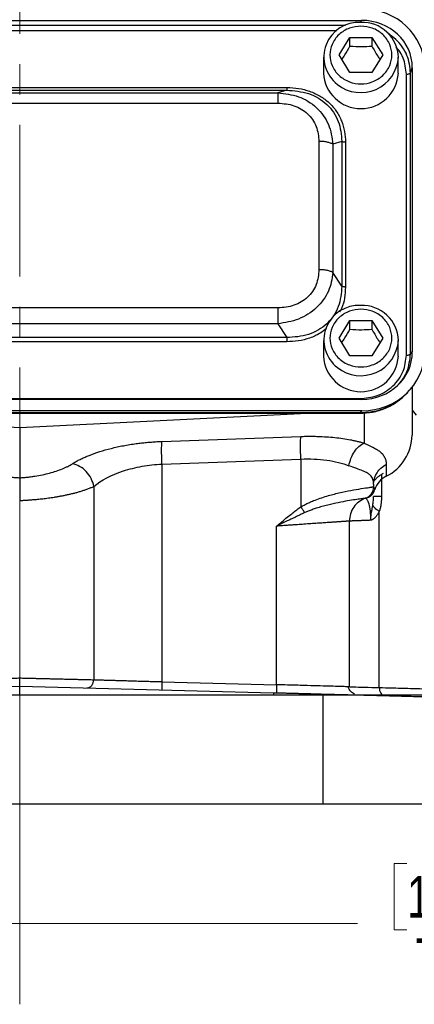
# Model space of a CAD drawing. Header units: inches. Extents: x 0.6 to 16.3, y 0.2 to 11.5.
# Tile 14 of 20: x 13.1 to 14.4, y 4.2 to 7.5. Entities that reach past the tile are written whole.
import ezdxf

# ---------------------------------------------------------------- set-up
doc = ezdxf.new("R2010")
doc.units = ezdxf.units.IN
doc.header["$MEASUREMENT"] = 0
doc.linetypes.add('CENTERX2', pattern=[0.8, 0.5, -0.1, 0.1, -0.1])
doc.styles.add('SLDTEXTSTYLE0', font='TXT', dxfattribs={"width": 0.75})
doc.dimstyles.new('SLDDIMSTYLE1', dxfattribs={"dimtxt": 0.137795, "dimasz": 0.14, "dimexe": 0, "dimexo": 0.0625, "dimgap": 0.034449, "dimtad": 0, "dimdec": 1, "dimlfac": 1.5, "dimrnd": 1e-09, "dimzin": 4, "dimdsep": 46, "dimtxsty": 'SLDTEXTSTYLE0', "dimblk1": 'CLOSED', "dimblk2": 'CLOSED', "dimsah": 1, "dimcen": 0.09, "dimadec": 0, "dimazin": 1, "dimtfac": 1, "dimtdec": 1, "dimtofl": 0, "dimtmove": 0, "dimatfit": 3, "dimldrblk": 'CLOSED', "dimfxl": 0, "dimfrac": 2, "dimtolj": 1, "dimtzin": 12, "dimarcsym": 0})

# ---------------------------------------------------------------- blocks, each defined once
blk = doc.blocks.new('_Closed')
at = {"color": 0, "linetype": 'ByBlock', "lineweight": -2}
for p, q in [((-1, 0.166667), (0, 0)), ((-1, 0.166667), (-1, -0.166667)), ((0, 0), (-1, -0.166667)), ((0, 0), (-1, 0))]:
    blk.add_line(p, q, dxfattribs=at)
blk = doc.blocks.new('_D_4')
at = {"color": 7, "linetype": 'Continuous', "lineweight": 0}
for p, q in [((10.7924, 4.8573), (10.7924, 4.4636)), ((15.4591, 4.8573), (15.4591, 4.4636)), ((14.4022, 4.7014), (14.3602, 4.7014)), ((14.3602, 4.7014), (14.3602, 4.4826)), ((14.7076, 4.7014), (14.7496, 4.7014)), ((14.7496, 4.7014), (14.7496, 4.4826)), ((10.7924, 4.5029), (14.2393, 4.5029)), ((14.3602, 4.4826), (14.4022, 4.4826)), ((14.7496, 4.4826), (14.7076, 4.4826)), ((15.4591, 4.5029), (14.8704, 4.5029))]:
    blk.add_line(p, q, dxfattribs=at)
at = {"color": 7, "linetype": 'Continuous', "lineweight": 18, "xscale": 0.14, "yscale": 0.14, "rotation": 180.0000000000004}
blk.add_blockref('_Closed', (10.7924, 4.5029, 0.0204), dxfattribs=at)
at = {"color": 7, "linetype": 'Continuous', "lineweight": 18, "xscale": 0.14, "yscale": 0.14}
blk.add_blockref('_Closed', (15.4591, 4.5029, 0.0204), dxfattribs=at)
at = {"color": 7, "linetype": 'Continuous', "lineweight": 18, "char_height": 0.1378, "attachment_point": 1, "style": 'SLDTEXTSTYLE0'}
for s, insert in [('178', (14.4022, 4.6603)), ('7.0', (14.4276, 4.4541))]:
    blk.add_mtext(s, dxfattribs=dict(at, insert=insert))

msp = doc.modelspace()

# ---------------------------------------------------------------- linework, layer by layer
at = {"color": 7, "linetype": 'CENTERX2', "lineweight": 18}
for p, q in [((13.1257, 4.2368), (13.1257, 11.0641)), ((13.1257, 5.8983), (13.1257, 4.2368))]:
    msp.add_line(p, q, dxfattribs=at)
at = {"color": 7, "linetype": 'Continuous', "lineweight": 25}
for p, q in [((11.9984, 7.4816), (14.2524, 7.4816)), ((14.1784, 7.3674), (14.2144, 7.4256)), ((14.2144, 7.4256), (14.2864, 7.4256)), ((14.2144, 7.3969), (14.2144, 7.4256)), ((14.2864, 7.4256), (14.3224, 7.3674)), ((14.2864, 7.4256), (14.2864, 7.3969)), ((14.1271, 7.3598), (14.1271, 7.3077)), ((14.2144, 7.3092), (14.1784, 7.3674)), ((14.3224, 7.3674), (14.2864, 7.3092)), ((14.3737, 7.3077), (14.3737, 7.3598)), ((14.2864, 7.3092), (14.2144, 7.3092)), ((14.4141, 7.3083), (14.4198, 7.3253)), ((14.4141, 6.3817), (14.4141, 7.3083)), ((14.4198, 7.3253), (14.4198, 6.388)), ((14.4003, 6.3776), (14.4003, 7.3042)), ((12.2447, 7.2601), (14.0061, 7.2601)), ((12.2447, 7.2513), (14.0061, 7.2513)), ((12.2738, 7.2422), (13.977, 7.2422)), ((14.0061, 7.2513), (13.977, 7.2422)), ((12.2738, 7.2087), (13.977, 7.2087)), ((14.1121, 7.0825), (14.1121, 6.6594)), ((14.1874, 7.0821), (14.1583, 7.073)), ((14.1874, 7.0821), (14.1874, 6.6047)), ((14.1995, 7.0796), (14.1995, 6.6022)), ((14.1583, 7.073), (14.1583, 6.6499)), ((14.1874, 6.6047), (14.1583, 6.6499)), ((13.977, 6.5333), (12.2738, 6.5333)), ((13.977, 6.4806), (12.2738, 6.4806)), ((13.977, 6.4806), (14.0061, 6.4355)), ((14.1784, 6.4338), (14.2144, 6.492)), ((14.2144, 6.492), (14.2864, 6.492)), ((14.2144, 6.4634), (14.2144, 6.492)), ((14.2864, 6.492), (14.3224, 6.4338)), ((14.2864, 6.492), (14.2864, 6.4634)), ((14.0061, 6.4355), (12.2447, 6.4355)), ((14.2144, 6.3756), (14.1784, 6.4338)), ((14.3224, 6.4338), (14.2864, 6.3756)), ((14.0061, 6.4216), (12.2447, 6.4216)), ((14.1271, 6.4262), (14.1271, 6.3741)), ((14.3737, 6.3741), (14.3737, 6.4262)), ((14.2864, 6.3756), (14.2144, 6.3756)), ((14.4141, 6.3817), (14.4198, 6.388)), ((14.4191, 6.2714), (14.4191, 6.1139)), ((14.4033, 6.2534), (14.4109, 6.2618)), ((14.2524, 6.2317), (11.9984, 6.2317)), ((12.0041, 6.2342), (14.2466, 6.2342)), ((14.2536, 6.1944), (11.9972, 6.1944)), ((14.2466, 6.1868), (12.0041, 6.1868)), ((12.0041, 6.1859), (14.2466, 6.1859)), ((12.1785, 6.1859), (13.1257, 6.1395)), ((13.1257, 6.1395), (14.0729, 6.1859)), ((14.2536, 6.1944), (14.2466, 6.1868)), ((13.1257, 6.1395), (13.1257, 5.9731)), ((13.5945, 6.093), (14.0523, 6.1095)), ((13.5945, 6.0184), (14.0523, 6.0349)), ((13.5945, 6.0184), (13.5945, 5.3007)), ((14.0523, 6.0349), (14.0523, 5.8772)), ((14.3335, 6.0171), (14.3335, 5.978)), ((13.3701, 5.9448), (13.3701, 5.3072)), ((14.2924, 5.9519), (14.2924, 5.9434)), ((14.2724, 5.9083), (14.2778, 5.9125)), ((14.268, 5.9065), (14.2697, 5.907)), ((14.2736, 5.9085), (14.2744, 5.9087)), ((14.311, 5.2815), (14.311, 5.862)), ((13.9723, 5.2908), (13.9723, 5.8137)), ((14.2124, 5.2839), (14.2124, 5.8303)), ((13.5945, 5.3007), (13.9723, 5.2908)), ((12.2898, 5.2645), (13.1257, 5.2863)), ((13.1257, 5.2567), (13.1257, 5.2863)), ((13.1257, 5.2863), (13.9616, 5.2645)), ((14.1257, 5.2567), (12.1257, 5.2567)), ((14.1257, 4.8967), (14.1257, 5.2567)), ((15.4591, 5.2567), (14.1257, 5.2567)), ((14.1257, 4.8967), (12.1257, 4.8967)), ((15.4591, 4.8967), (14.1257, 4.8967))]:
    msp.add_line(p, q, dxfattribs=at)
at = {"color": 8, "linetype": 'Continuous', "lineweight": 25}
for p, q in [((14.2501, 7.4749), (14.2524, 7.4816)), ((14.1995, 7.4646), (12.0513, 7.4646)), ((14.1707, 7.4476), (12.0801, 7.4476)), ((14.2466, 6.1866), (14.2466, 6.1868)), ((14.2611, 6.1873), (14.2611, 6.0874)), ((14.4191, 6.1963), (14.4329, 6.1798)), ((14.3181, 5.9835), (14.3181, 5.9114))]:
    msp.add_line(p, q, dxfattribs=at)
at = {"color": 7, "linetype": 'Continuous', "lineweight": 25}
for centre, radius, start, end in [((14.2431, 7.3607), 0.1145, 86.3219, 232.2335), ((14.2555, 7.3567), 0.1183, 1.4731, 92.4617), ((14.2504, 7.3141), 0.1235, 182.9753, 357.0247), ((14.2431, 6.4271), 0.1145, 86.3219, 232.2335), ((14.2555, 6.4231), 0.1183, 1.4731, 92.4617), ((14.2504, 6.3805), 0.1235, 182.9753, 357.0247), ((14.2647, 6.1162), 0.1543, 296.448, 359.1655), ((14.3678, 5.9103), 0.0759, 116.9064, 161.5208)]:
    msp.add_arc(centre, radius, start, end, dxfattribs=at)
at = {"color": 8, "linetype": 'Continuous', "lineweight": 25}
for centre in [(14.25, 7.3673), (14.25, 6.4337)]:
    msp.add_arc(centre, 0.124, 231.5953, 356.5019, dxfattribs=at)
at = {"color": 7, "linetype": 'Continuous', "lineweight": 25}
for centre, major_axis, start_param, end_param in [((14.2472, 7.3204), (0.2087, 0.0437), 6.091166, 7.631805), ((14.2472, 7.3204), (0.1694, 0.0355), 6.091166, 7.631805), ((14.2472, 6.3929), (0.1694, -0.0355), 4.934566, 6.475204), ((14.2472, 6.3929), (0.2087, -0.0437), 4.934566, 6.475204)]:
    msp.add_ellipse(centre, major_axis=major_axis, ratio=0.927683, start_param=start_param, end_param=end_param, dxfattribs=at)
for points, knots in [([(14.2504, 7.4626), (14.2632, 7.4614), (14.283, 7.4594), (14.3067, 7.4475), (14.323, 7.4352), (14.3363, 7.42), (14.3486, 7.3978), (14.3549, 7.3674), (14.3486, 7.337), (14.3363, 7.3148), (14.323, 7.2996), (14.3067, 7.2872), (14.283, 7.2757), (14.2504, 7.2699), (14.2178, 7.2757), (14.1941, 7.2872), (14.1778, 7.2996), (14.1645, 7.3148), (14.1522, 7.337), (14.1459, 7.3674), (14.1522, 7.3978), (14.1645, 7.42), (14.1778, 7.4352), (14.1941, 7.4475), (14.2178, 7.4594), (14.2376, 7.4614), (14.2504, 7.4626)], [0, 0, 0, 0, 0.0598642, 0.0920902, 0.125, 0.1579098, 0.1901358, 0.25, 0.3098642, 0.3420902, 0.375, 0.4079098, 0.4401358, 0.5, 0.5598642, 0.5920902, 0.625, 0.6579098, 0.6901358, 0.75, 0.8098642, 0.8420902, 0.875, 0.9079098, 0.9401358, 1, 1, 1, 1]), ([(14.1876, 7.3526), (14.1909, 7.3576), (14.1999, 7.3708), (14.2088, 7.3869), (14.2144, 7.3969)], [0, 0, 0, 0, 0.376375, 1, 1, 1, 1]), ([(14.2144, 7.3969), (14.2273, 7.3959), (14.2513, 7.394), (14.2753, 7.396), (14.2864, 7.3969)], [0, 0, 0, 0, 0.534747, 1, 1, 1, 1]), ([(14.2864, 7.3969), (14.2928, 7.3854), (14.3018, 7.3693), (14.3107, 7.3562), (14.3132, 7.3525)], [0, 0, 0, 0, 0.718831, 1, 1, 1, 1]), ([(13.977, 7.2422), (14.0001, 7.2397), (14.0468, 7.2347), (14.1067, 7.1968), (14.148, 7.1402), (14.1549, 7.0953), (14.1583, 7.073)], [0, 0, 0, 0, 0.247517, 0.5, 0.752483, 1, 1, 1, 1]), ([(14.0061, 7.2601), (14.0191, 7.2596), (14.0448, 7.2585), (14.082, 7.2488), (14.1164, 7.2331), (14.1465, 7.2107), (14.1705, 7.1826), (14.1875, 7.1503), (14.1977, 7.1155), (14.1989, 7.0915), (14.1995, 7.0796)], [0, 0, 0, 0, 0.1277402, 0.2505846, 0.3755384, 0.5000066, 0.6244748, 0.7494286, 0.8748488, 1, 1, 1, 1]), ([(14.0061, 7.2513), (14.0304, 7.2494), (14.067, 7.2466), (14.1106, 7.2262), (14.1388, 7.2053), (14.1611, 7.179), (14.1828, 7.1385), (14.1855, 7.1046), (14.1874, 7.0821)], [0, 0, 0, 0, 0.251011, 0.3773902, 0.5, 0.6226133, 0.748989, 1, 1, 1, 1]), ([(13.977, 7.2087), (13.995, 7.2072), (14.022, 7.2049), (14.0541, 7.1897), (14.0751, 7.1741), (14.0918, 7.1546), (14.1081, 7.1245), (14.1105, 7.0993), (14.1121, 7.0825)], [0, 0, 0, 0, 0.250062, 0.37621, 0.5, 0.623853, 0.749938, 1, 1, 1, 1]), ([(14.1121, 6.6594), (14.1105, 6.6427), (14.1081, 6.6174), (14.0918, 6.5874), (14.0751, 6.5679), (14.0541, 6.5523), (14.022, 6.5371), (13.995, 6.5348), (13.977, 6.5333)], [0, 0, 0, 0, 0.2500616, 0.3762105, 0.5, 0.6238529, 0.7499384, 1, 1, 1, 1]), ([(14.1583, 6.6499), (14.1549, 6.629), (14.148, 6.5868), (14.1067, 6.5315), (14.0468, 6.4923), (14.0001, 6.4845), (13.977, 6.4806)], [0, 0, 0, 0, 0.247517, 0.5, 0.752483, 1, 1, 1, 1]), ([(14.1874, 6.6047), (14.1855, 6.5818), (14.1828, 6.5473), (14.1611, 6.5065), (14.1388, 6.4801), (14.1106, 6.4594), (14.067, 6.4393), (14.0304, 6.437), (14.0061, 6.4355)], [0, 0, 0, 0, 0.251011, 0.37739, 0.5, 0.622613, 0.748989, 1, 1, 1, 1]), ([(14.2504, 6.529), (14.2632, 6.5278), (14.283, 6.5258), (14.3067, 6.5139), (14.323, 6.5017), (14.3363, 6.4864), (14.3486, 6.4642), (14.3549, 6.4338), (14.3486, 6.4034), (14.3363, 6.3812), (14.323, 6.366), (14.3067, 6.3536), (14.283, 6.3421), (14.2504, 6.3363), (14.2178, 6.3421), (14.1941, 6.3536), (14.1778, 6.366), (14.1645, 6.3812), (14.1522, 6.4034), (14.1459, 6.4338), (14.1522, 6.4642), (14.1645, 6.4864), (14.1778, 6.5017), (14.1941, 6.5139), (14.2178, 6.5258), (14.2376, 6.5278), (14.2504, 6.529)], [0, 0, 0, 0, 0.0598642, 0.0920902, 0.125, 0.1579098, 0.1901358, 0.25, 0.3098642, 0.3420902, 0.375, 0.4079098, 0.4401358, 0.5, 0.5598642, 0.5920902, 0.625, 0.6579098, 0.6901358, 0.75, 0.8098642, 0.8420902, 0.875, 0.9079098, 0.9401358, 1, 1, 1, 1]), ([(14.1876, 6.419), (14.1909, 6.424), (14.1999, 6.4372), (14.2088, 6.4533), (14.2144, 6.4634)], [0, 0, 0, 0, 0.376375, 1, 1, 1, 1]), ([(14.2144, 6.4634), (14.2273, 6.4623), (14.2513, 6.4604), (14.2753, 6.4624), (14.2864, 6.4634)], [0, 0, 0, 0, 0.534747, 1, 1, 1, 1]), ([(14.2864, 6.4634), (14.2928, 6.4518), (14.3018, 6.4357), (14.3107, 6.4226), (14.3132, 6.4189)], [0, 0, 0, 0, 0.718831, 1, 1, 1, 1]), ([(14.2466, 6.2342), (14.2661, 6.2361), (14.296, 6.2389), (14.3318, 6.2568), (14.3564, 6.2752), (14.3761, 6.2981), (14.3952, 6.3315), (14.3983, 6.3594), (14.4003, 6.3776)], [0, 0, 0, 0, 0.240853, 0.369278, 0.5, 0.630722, 0.759147, 1, 1, 1, 1]), ([(14.2466, 6.186), (14.2608, 6.1867), (14.2897, 6.1883), (14.3318, 6.2015), (14.3714, 6.2226), (14.3927, 6.2432), (14.4035, 6.2536)], [0, 0, 0, 0, 0.2405151, 0.4892686, 0.7432389, 1, 1, 1, 1]), ([(14.3992, 6.2503), (14.3969, 6.2475), (14.386, 6.2345), (14.3603, 6.2167), (14.3245, 6.1991), (14.2858, 6.1886), (14.2599, 6.1874), (14.2466, 6.1868)], [0, 0, 0, 0, 0.064698, 0.305184, 0.549257, 0.769699, 1, 1, 1, 1]), ([(14.0523, 6.0349), (14.0517, 6.0509), (14.0511, 6.0829), (14.0517, 6.1037), (14.0523, 6.1095), (14.0523, 6.1095), (14.0523, 6.1095), (14.0523, 6.1095)], [-0.000053, -0.000053, -0.000053, -0.000053, 0.499928, 0.999928, 0.999928, 0.999928, 0.999981, 0.999981, 0.999981, 0.999981]), ([(14.0523, 6.1095), (14.0551, 6.1096), (14.0605, 6.1098), (14.0687, 6.1099), (14.0768, 6.11), (14.0849, 6.1101), (14.093, 6.11), (14.1011, 6.1099), (14.1159, 6.1095), (14.1373, 6.1084), (14.1646, 6.1061), (14.191, 6.1027), (14.2119, 6.0992), (14.2278, 6.096), (14.2393, 6.0933), (14.2505, 6.0905), (14.2576, 6.0884), (14.2611, 6.0874)], [0, 0, 0, 0, 0.035271, 0.070479, 0.105646, 0.140798, 0.175958, 0.211153, 0.246405, 0.371541, 0.497004, 0.622805, 0.749179, 0.811662, 0.87421, 0.936948, 1, 1, 1, 1]), ([(13.2993, 6.0194), (13.3011, 6.0205), (13.3046, 6.0227), (13.3101, 6.026), (13.3159, 6.0292), (13.3219, 6.0323), (13.328, 6.0354), (13.3344, 6.0384), (13.341, 6.0414), (13.3477, 6.0443), (13.3631, 6.0506), (13.3886, 6.0597), (13.4266, 6.0704), (13.4671, 6.0793), (13.501, 6.0848), (13.5267, 6.088), (13.5435, 6.0897), (13.5604, 6.0912), (13.5774, 6.0923), (13.5888, 6.0928), (13.5945, 6.093)], [0, 0, 0, 0, 0.028289, 0.056454, 0.084517, 0.112498, 0.140419, 0.1683, 0.196164, 0.224031, 0.251922, 0.380516, 0.507964, 0.634252, 0.759589, 0.80795, 0.85603, 0.90397, 0.951912, 1, 1, 1, 1]), ([(13.5945, 6.0184), (13.5942, 6.0264), (13.5939, 6.0344), (13.5936, 6.0497), (13.5936, 6.057), (13.5936, 6.0703), (13.5936, 6.0762), (13.5939, 6.0861), (13.5942, 6.0901), (13.5945, 6.093)], [0, 0, 0, 0, 0.25, 0.25, 0.5, 0.5, 0.75, 0.75, 1, 1, 1, 1]), ([(14.2611, 6.0874), (14.2628, 6.0866), (14.266, 6.0851), (14.2708, 6.0829), (14.2753, 6.0808), (14.2797, 6.0787), (14.284, 6.0767), (14.2881, 6.0746), (14.2954, 6.0709), (14.3051, 6.0654), (14.314, 6.059), (14.3201, 6.0532), (14.3243, 6.0481), (14.3277, 6.0428), (14.3303, 6.037), (14.3321, 6.0309), (14.3333, 6.0243), (14.3334, 6.0195), (14.3335, 6.0171)], [0, 0, 0, 0, 0.032741, 0.065579, 0.09853, 0.13161, 0.164836, 0.198221, 0.231783, 0.354083, 0.477148, 0.550878, 0.624687, 0.698724, 0.773132, 0.848055, 0.923632, 1, 1, 1, 1]), ([(12.9522, 6.0194), (12.9535, 6.0186), (12.9562, 6.0169), (12.9606, 6.0144), (12.9651, 6.012), (12.9698, 6.0096), (12.9746, 6.0073), (12.9797, 6.005), (12.9894, 6.0009), (13.0047, 5.9952), (13.0269, 5.9886), (13.0505, 5.983), (13.0712, 5.9792), (13.0879, 5.9768), (13.1004, 5.9752), (13.113, 5.974), (13.1215, 5.9734), (13.1257, 5.9731)], [0, 0, 0, 0, 0.036355, 0.072536, 0.108581, 0.144528, 0.180418, 0.216288, 0.252179, 0.380435, 0.507655, 0.633754, 0.758949, 0.81951, 0.879713, 0.939796, 1, 1, 1, 1]), ([(13.1257, 5.9731), (13.1282, 5.9733), (13.133, 5.9736), (13.1402, 5.9742), (13.1474, 5.9749), (13.1546, 5.9757), (13.1617, 5.9765), (13.1688, 5.9775), (13.182, 5.9795), (13.2009, 5.983), (13.2246, 5.9886), (13.2467, 5.9952), (13.2634, 6.0014), (13.2757, 6.0067), (13.2841, 6.0108), (13.2921, 6.015), (13.2969, 6.0179), (13.2993, 6.0194)], [0, 0, 0, 0, 0.034419, 0.06877, 0.103098, 0.137448, 0.171865, 0.206393, 0.241076, 0.366207, 0.49237, 0.619527, 0.747844, 0.810609, 0.873416, 0.936477, 1, 1, 1, 1]), ([(13.3701, 5.9448), (13.3667, 5.9627), (13.3482, 5.9982), (13.3154, 6.0167), (13.2993, 6.0194), (13.2993, 6.0194), (13.2993, 6.0194), (13.2993, 6.0194)], [0.000019, 0.000019, 0.000019, 0.000019, 0.5, 1, 1, 1, 1.000128, 1.000128, 1.000128, 1.000128]), ([(13.3701, 5.9448), (13.3943, 5.9651), (13.4282, 5.9827), (13.4869, 6.002), (13.5077, 6.0072), (13.5506, 6.0149), (13.5726, 6.0174), (13.5945, 6.0184)], [0, 0, 0, 0, 0.5, 0.5, 0.75, 0.75, 1, 1, 1, 1]), ([(14.0523, 6.0349), (14.0816, 6.0363), (14.1105, 6.0351), (14.1645, 6.0276), (14.1895, 6.0213), (14.211, 6.0128)], [0, 0, 0, 0, 0.5, 0.5, 1, 1, 1, 1]), ([(14.2924, 5.9519), (14.2924, 5.9577), (14.2916, 5.9631), (14.288, 5.9733), (14.2849, 5.9779), (14.2781, 5.9843), (14.275, 5.9866), (14.2698, 5.9897), (14.2679, 5.9907), (14.2629, 5.9932), (14.2595, 5.9947), (14.25, 5.9986), (14.2435, 6.0009), (14.2286, 6.0062), (14.2201, 6.0093), (14.211, 6.0128)], [0, 0, 0, 0, 0.18732, 0.18732, 0.401399, 0.401399, 0.535199, 0.535199, 0.602099, 0.602099, 0.709138, 0.709138, 0.880402, 0.880402, 1.070397, 1.070397, 1.070397, 1.070397]), ([(14.2924, 5.9519), (14.2924, 5.9651), (14.2962, 5.9783), (14.3106, 6.0011), (14.3211, 6.0107), (14.3335, 6.0171)], [0, 0, 0, 0, 0.5, 0.5, 1, 1, 1, 1]), ([(14.3237, 5.9871), (14.3223, 5.9863), (14.3193, 5.9847), (14.315, 5.9821), (14.3109, 5.9793), (14.307, 5.9763), (14.3033, 5.9731), (14.2997, 5.9697), (14.2963, 5.9662), (14.2941, 5.9637), (14.2931, 5.9624)], [0, 0, 0, 0, 0.126147, 0.251314, 0.375822, 0.5, 0.624178, 0.748686, 0.873853, 1, 1, 1, 1]), ([(13.1257, 5.9731), (13.1257, 5.9726), (13.1257, 5.9714), (13.1257, 5.969), (13.1257, 5.9653), (13.1257, 5.9601), (13.1257, 5.9529), (13.1257, 5.9441), (13.1257, 5.9345), (13.1257, 5.925), (13.1257, 5.9157), (13.1257, 5.9068), (13.1257, 5.901), (13.1257, 5.8983)], [0, 0, 0, 0, 0.0404246, 0.0980213, 0.1727931, 0.2647285, 0.3737686, 0.4998256, 0.6134514, 0.7203215, 0.8203939, 0.9136201, 1, 1, 1, 1]), ([(13.1257, 5.8983), (13.1267, 5.8983), (13.1288, 5.8984), (13.1321, 5.8985), (13.136, 5.8987), (13.1403, 5.8989), (13.1452, 5.8992), (13.1506, 5.8996), (13.1565, 5.8999), (13.1628, 5.9004), (13.1697, 5.901), (13.177, 5.9016), (13.1848, 5.9023), (13.193, 5.9032), (13.2017, 5.9041), (13.2108, 5.9052), (13.2203, 5.9065), (13.2301, 5.9079), (13.2403, 5.9094), (13.2508, 5.9112), (13.2616, 5.9131), (13.2725, 5.9152), (13.2837, 5.9176), (13.2949, 5.9201), (13.3062, 5.9229), (13.3174, 5.9259), (13.3285, 5.9292), (13.3395, 5.9327), (13.3502, 5.9365), (13.3606, 5.9406), (13.3669, 5.9434), (13.3701, 5.9448)], [0, 0, 0, 0, 0.009735, 0.021204, 0.034407, 0.049346, 0.066021, 0.084436, 0.104592, 0.126493, 0.150145, 0.175553, 0.202724, 0.231654, 0.262349, 0.294814, 0.329058, 0.365088, 0.402912, 0.442537, 0.483973, 0.527228, 0.57231, 0.619232, 0.668005, 0.718643, 0.77115, 0.825534, 0.881801, 0.939955, 1, 1, 1, 1]), ([(14.0523, 5.8772), (14.0541, 5.8782), (14.0577, 5.8804), (14.0633, 5.8834), (14.0691, 5.8864), (14.0752, 5.8893), (14.0814, 5.8922), (14.0879, 5.895), (14.0993, 5.8997), (14.1162, 5.9059), (14.1446, 5.9149), (14.1799, 5.924), (14.2189, 5.932), (14.2534, 5.9378), (14.2723, 5.9406), (14.2814, 5.9418), (14.285, 5.9424), (14.288, 5.9428), (14.2903, 5.9431), (14.2918, 5.9433), (14.2922, 5.9434), (14.2923, 5.9434)], [0, 0, 0, 0, 0.0159986, 0.0324433, 0.0493456, 0.0667164, 0.0845656, 0.1029024, 0.1217352, 0.1819284, 0.2455979, 0.365276, 0.4965507, 0.6337059, 0.7842636, 0.8185803, 0.8535502, 0.8891753, 0.9254575, 0.9623985, 1, 1, 1, 1]), ([(14.2657, 5.9057), (14.2735, 5.9085), (14.2803, 5.9136), (14.2898, 5.927), (14.2924, 5.9352), (14.2924, 5.9434)], [0, 0, 0, 0, 0.5, 0.5, 1, 1, 1, 1]), ([(14.2923, 5.9434), (14.2924, 5.9434), (14.2924, 5.9434), (14.2924, 5.9434), (14.2924, 5.9434), (14.2924, 5.9434), (14.2924, 5.9434), (14.2924, 5.9434), (14.2924, 5.9434), (14.2924, 5.9434)], [-0.01597476, -0.01597476, -0.01597476, -0.01597476, -0.01030372, -0.01030372, -0.0051918, -0.0051918, -0.00199684, -0.00199684, 0, 0, 0, 0]), ([(14.2924, 5.9434), (14.2924, 5.9428), (14.2925, 5.9416), (14.2928, 5.9399), (14.2932, 5.9384), (14.2939, 5.9369), (14.2947, 5.9356), (14.2955, 5.9347), (14.2958, 5.9343)], [0, 0, 0, 0, 0.180053, 0.354744, 0.524078, 0.68806, 0.846699, 1, 1, 1, 1]), ([(14.2724, 5.9079), (14.2732, 5.9082), (14.2748, 5.9089), (14.2771, 5.91), (14.2794, 5.9113), (14.2817, 5.9128), (14.2839, 5.9145), (14.286, 5.9165), (14.2883, 5.9189), (14.2907, 5.9221), (14.2928, 5.9258), (14.2946, 5.9299), (14.2954, 5.9327), (14.2958, 5.9343)], [0, 0, 0, 0, 0.064936, 0.131057, 0.198927, 0.269069, 0.341956, 0.418018, 0.497651, 0.61622, 0.748555, 0.858275, 1, 1, 1, 1]), ([(14.2896, 5.8825), (14.29, 5.8846), (14.2908, 5.8898), (14.2917, 5.8971), (14.2923, 5.9046), (14.2924, 5.9091), (14.2924, 5.9114)], [0, 0, 0, 0, 0.21957, 0.520526, 0.755609, 1, 1, 1, 1]), ([(14.3181, 5.9114), (14.3101, 5.9114), (14.3035, 5.9114), (14.2947, 5.9114), (14.2924, 5.9114), (14.2924, 5.9114)], [0, 0, 0, 0, 0.5, 0.5, 1, 1, 1, 1]), ([(14.3181, 5.9114), (14.3181, 5.9095), (14.3181, 5.9056), (14.3178, 5.8998), (14.3174, 5.8942), (14.3168, 5.8886), (14.316, 5.8831), (14.315, 5.8777), (14.3139, 5.8724), (14.3125, 5.8671), (14.3115, 5.8637), (14.311, 5.862)], [0, 0, 0, 0, 0.1153681, 0.2291783, 0.3416326, 0.4529402, 0.563317, 0.6729843, 0.7821679, 0.8910964, 1, 1, 1, 1]), ([(13.9723, 5.8137), (13.9799, 5.8201), (13.993, 5.831), (14.0109, 5.8456), (14.0257, 5.8573), (14.0392, 5.8677), (14.0481, 5.8741), (14.0523, 5.8772)], [0, 0, 0, 0, 0.290659, 0.500089, 0.679201, 0.845819, 1, 1, 1, 1]), ([(14.2657, 5.9057), (14.2657, 5.9056), (14.2656, 5.9056), (14.2651, 5.9055), (14.2644, 5.9054), (14.2634, 5.9053), (14.2623, 5.9051), (14.2608, 5.9049), (14.2591, 5.9047), (14.2572, 5.9044), (14.2551, 5.9041), (14.2526, 5.9038), (14.246, 5.9029), (14.2325, 5.901), (14.2072, 5.897), (14.1766, 5.8914), (14.1471, 5.8849), (14.1223, 5.8784), (14.1051, 5.8733), (14.09, 5.8682), (14.0774, 5.8634), (14.0693, 5.8599), (14.0655, 5.8582)], [0, 0, 0, 0, 0.022326, 0.044729, 0.067208, 0.089758, 0.112379, 0.135066, 0.157817, 0.180628, 0.203498, 0.226423, 0.2494, 0.375392, 0.500217, 0.627998, 0.752301, 0.817108, 0.877473, 0.921724, 0.962519, 1, 1, 1, 1]), ([(14.2657, 5.9057), (14.258, 5.903), (14.2507, 5.899), (14.2376, 5.8891), (14.2318, 5.8832), (14.2223, 5.8698), (14.2186, 5.8623), (14.2137, 5.8467), (14.2124, 5.8385), (14.2124, 5.8303)], [0, 0, 0, 0, 0.25, 0.25, 0.5, 0.5, 0.75, 0.75, 1, 1, 1, 1]), ([(14.2657, 5.9057), (14.2657, 5.9057), (14.2657, 5.9057), (14.2657, 5.9057), (14.2657, 5.9057), (14.2657, 5.9057), (14.2657, 5.9057), (14.2657, 5.9057), (14.2657, 5.9057), (14.2657, 5.9057)], [-0.01597476, -0.01597476, -0.01597476, -0.01597476, -0.01397791, -0.01397791, -0.01078296, -0.01078296, -0.00567104, -0.00567104, 0, 0, 0, 0]), ([(14.2828, 5.833), (14.2829, 5.8434), (14.2824, 5.8538), (14.2806, 5.8726), (14.2791, 5.8805), (14.2763, 5.89), (14.2752, 5.8929), (14.2736, 5.8964), (14.273, 5.8974), (14.2716, 5.8998), (14.2708, 5.9009), (14.2688, 5.9033), (14.2678, 5.9042), (14.2662, 5.9055), (14.2657, 5.9057), (14.2657, 5.9057)], [-1.021831, -1.021831, -1.021831, -1.021831, -0.840456, -0.840456, -0.676963, -0.676963, -0.57478, -0.57478, -0.510915, -0.510915, -0.383187, -0.383187, -0.17882, -0.17882, 0, 0, 0, 0]), ([(14.2713, 5.9081), (14.2712, 5.908), (14.271, 5.908), (14.2718, 5.9081), (14.2719, 5.9082)], [0, 0, 0, 0, 0.786741, 1, 1, 1, 1]), ([(14.2828, 5.833), (14.2828, 5.8343), (14.2828, 5.8366), (14.2829, 5.8396), (14.2831, 5.8421), (14.2834, 5.8448), (14.2838, 5.8489), (14.2847, 5.8551), (14.2862, 5.8637), (14.2876, 5.8715), (14.2888, 5.878), (14.2893, 5.8809), (14.2896, 5.8825)], [0, 0, 0, 0, 0.074102, 0.135802, 0.174475, 0.226093, 0.295386, 0.416567, 0.597539, 0.813364, 0.901535, 1, 1, 1, 1]), ([(14.0655, 5.8581), (14.0601, 5.8557), (14.0547, 5.8532), (14.0444, 5.8484), (14.0395, 5.846), (14.0315, 5.8422), (14.0284, 5.8408), (14.0233, 5.8383), (14.0214, 5.8374), (14.0155, 5.8346), (14.0116, 5.8327), (14.0015, 5.8278), (13.9952, 5.8248), (13.9834, 5.8191), (13.9778, 5.8164), (13.9723, 5.8137)], [0, 0, 0, 0, 0.0681316, 0.0681316, 0.1459963, 0.1459963, 0.1946617, 0.1946617, 0.2189944, 0.2189944, 0.2579267, 0.2579267, 0.3202185, 0.3202185, 0.3893234, 0.3893234, 0.3893234, 0.3893234]), ([(14.311, 5.862), (14.3103, 5.8607), (14.3089, 5.858), (14.3066, 5.8542), (14.3043, 5.8506), (14.3018, 5.8473), (14.2989, 5.8438), (14.2955, 5.8404), (14.2922, 5.8376), (14.2895, 5.8357), (14.2875, 5.8345), (14.2857, 5.8337), (14.2842, 5.8331), (14.2832, 5.833), (14.2828, 5.833)], [0, 0, 0, 0, 0.097246, 0.192681, 0.286643, 0.379489, 0.471589, 0.601887, 0.72615, 0.794948, 0.860233, 0.914951, 0.961394, 1, 1, 1, 1]), ([(14.2124, 5.8303), (14.2124, 5.8303), (14.2123, 5.8303), (14.2119, 5.8303), (14.2112, 5.8302), (14.2102, 5.8301), (14.209, 5.8301), (14.2074, 5.8299), (14.2056, 5.8298), (14.2035, 5.8297), (14.201, 5.8295), (14.1983, 5.8293), (14.1953, 5.8291), (14.192, 5.8289), (14.1884, 5.8286), (14.1845, 5.8284), (14.1803, 5.8281), (14.1758, 5.8278), (14.171, 5.8274), (14.166, 5.8271), (14.1606, 5.8267), (14.155, 5.8263), (14.149, 5.8259), (14.1397, 5.8253), (14.1261, 5.8243), (14.107, 5.823), (14.0855, 5.8215), (14.0669, 5.8203), (14.0521, 5.8192), (14.0415, 5.8185), (14.0298, 5.8177), (14.017, 5.8168), (14.0031, 5.8159), (13.9881, 5.8148), (13.9777, 5.8141), (13.9723, 5.8137)], [0, 0, 0, 0, 0.0215992, 0.0433037, 0.0651136, 0.0870291, 0.1090503, 0.1311773, 0.1534101, 0.175749, 0.1981941, 0.2207453, 0.2434029, 0.266167, 0.2890376, 0.3120149, 0.3350989, 0.3582898, 0.3815876, 0.4049925, 0.4285046, 0.4521239, 0.4758505, 0.4996846, 0.5599798, 0.6233089, 0.6896725, 0.7590712, 0.7859663, 0.8153693, 0.8472802, 0.8816988, 0.918625, 0.9580588, 1, 1, 1, 1]), ([(14.2828, 5.833), (14.2809, 5.8329), (14.277, 5.8328), (14.2715, 5.8326), (14.2662, 5.8324), (14.2612, 5.8322), (14.2564, 5.832), (14.2518, 5.8318), (14.2475, 5.8316), (14.2435, 5.8315), (14.2397, 5.8313), (14.2361, 5.8312), (14.2328, 5.8311), (14.2297, 5.831), (14.2269, 5.8309), (14.2244, 5.8308), (14.2221, 5.8307), (14.22, 5.8306), (14.2182, 5.8305), (14.2166, 5.8305), (14.2153, 5.8304), (14.2143, 5.8304), (14.2134, 5.8303), (14.2128, 5.8303), (14.2125, 5.8303), (14.2124, 5.8303), (14.2124, 5.8303)], [0, 0, 0, 0, 0.043428, 0.086702, 0.129823, 0.172791, 0.215605, 0.258267, 0.300774, 0.343129, 0.38533, 0.427378, 0.469274, 0.511016, 0.552605, 0.594041, 0.635324, 0.676455, 0.717432, 0.758257, 0.798929, 0.839448, 0.879815, 0.920029, 0.960091, 1, 1, 1, 1]), ([(12.8813, 5.3072), (12.883, 5.3072), (12.8863, 5.3073), (12.8916, 5.3074), (12.8971, 5.3076), (12.903, 5.3077), (12.9091, 5.3079), (12.9156, 5.308), (12.9223, 5.3082), (12.9294, 5.3083), (12.9367, 5.3085), (12.9444, 5.3087), (12.9523, 5.3089), (12.9606, 5.3091), (12.9691, 5.3093), (12.978, 5.3095), (12.9867, 5.3097), (12.9955, 5.3099), (13.0045, 5.3101), (13.0144, 5.3104), (13.0252, 5.3106), (13.0369, 5.3109), (13.0495, 5.3112), (13.063, 5.3115), (13.0774, 5.3119), (13.0927, 5.3122), (13.1089, 5.3126), (13.12, 5.3129), (13.1257, 5.313)], [0, 0, 0, 0, 0.0305153, 0.061433, 0.0927531, 0.1244757, 0.1566006, 0.189128, 0.2220578, 0.2553901, 0.2891248, 0.323262, 0.3578016, 0.3927437, 0.4280883, 0.4638354, 0.499985, 0.531891, 0.5665072, 0.6038335, 0.6438699, 0.6866162, 0.7320725, 0.7802387, 0.8311146, 0.8847002, 0.9409954, 1, 1, 1, 1]), ([(13.1257, 5.313), (13.1287, 5.3129), (13.1347, 5.3128), (13.1435, 5.3126), (13.1521, 5.3124), (13.1604, 5.3122), (13.1685, 5.312), (13.1763, 5.3118), (13.1839, 5.3116), (13.1913, 5.3115), (13.1984, 5.3113), (13.2053, 5.3111), (13.2119, 5.311), (13.2182, 5.3108), (13.2243, 5.3107), (13.2301, 5.3105), (13.2357, 5.3104), (13.2411, 5.3103), (13.2462, 5.3101), (13.2511, 5.31), (13.2557, 5.3099), (13.2602, 5.3098), (13.2688, 5.3096), (13.2813, 5.3093), (13.2971, 5.3089), (13.3119, 5.3086), (13.3256, 5.3083), (13.3383, 5.308), (13.35, 5.3077), (13.3606, 5.3074), (13.367, 5.3073), (13.3701, 5.3072)], [0, 0, 0, 0, 0.031249, 0.061754, 0.091515, 0.120533, 0.148807, 0.176337, 0.203124, 0.229168, 0.254467, 0.279024, 0.302836, 0.325905, 0.34823, 0.369811, 0.390649, 0.410744, 0.430094, 0.448701, 0.466565, 0.483684, 0.50006, 0.567502, 0.63353, 0.698144, 0.761344, 0.823129, 0.8835, 0.942457, 1, 1, 1, 1]), ([(13.1257, 5.2863), (13.1257, 5.2864), (13.1257, 5.2864), (13.1257, 5.2868), (13.1257, 5.2875), (13.1257, 5.2886), (13.1257, 5.2901), (13.1257, 5.2919), (13.1257, 5.2943), (13.1257, 5.2972), (13.1257, 5.3005), (13.1257, 5.3044), (13.1257, 5.3086), (13.1257, 5.3115), (13.1257, 5.313)], [0, 0, 0, 0, 0.0585, 0.121528, 0.1891094, 0.261228, 0.337827, 0.4188356, 0.5042355, 0.5941624, 0.6887641, 0.7880162, 0.8917847, 1, 1, 1, 1]), ([(13.3472, 5.2805), (13.3531, 5.2804), (13.359, 5.2833), (13.3674, 5.2931), (13.3699, 5.3001), (13.37, 5.3072)], [0, 0, 0, 0, 0.5, 0.5, 1, 1, 1, 1]), ([(13.3701, 5.3072), (13.3716, 5.3072), (13.3746, 5.3071), (13.3794, 5.3069), (13.3845, 5.3068), (13.3898, 5.3066), (13.3954, 5.3065), (13.4013, 5.3063), (13.4075, 5.3061), (13.414, 5.3059), (13.4207, 5.3057), (13.4278, 5.3055), (13.4351, 5.3053), (13.4428, 5.3051), (13.4507, 5.3049), (13.4589, 5.3046), (13.4667, 5.3044), (13.4743, 5.3042), (13.4819, 5.304), (13.4905, 5.3037), (13.5, 5.3034), (13.5106, 5.3031), (13.5221, 5.3028), (13.5347, 5.3024), (13.5482, 5.302), (13.5628, 5.3016), (13.5783, 5.3012), (13.589, 5.3009), (13.5945, 5.3007)], [0, 0, 0, 0, 0.030284, 0.061002, 0.092157, 0.123747, 0.155772, 0.188232, 0.221128, 0.25446, 0.288227, 0.322429, 0.357067, 0.392141, 0.42765, 0.463595, 0.499975, 0.528342, 0.560127, 0.595331, 0.633953, 0.675992, 0.72145, 0.770325, 0.822618, 0.878328, 0.937456, 1, 1, 1, 1]), ([(13.5945, 5.3007), (13.5943, 5.2937), (13.5942, 5.2798), (13.5948, 5.2741), (13.5951, 5.274), (13.5951, 5.274), (13.5951, 5.274), (13.5951, 5.274)], [0, 0, 0, 0, 0.5, 1, 1, 1, 1.000257, 1.000257, 1.000257, 1.000257]), ([(13.9616, 5.2645), (13.9663, 5.2643), (13.9757, 5.2641), (13.9898, 5.2637), (14.0038, 5.2633), (14.0178, 5.263), (14.0318, 5.2626), (14.0457, 5.2622), (14.0596, 5.2619), (14.0735, 5.2615), (14.0873, 5.2612), (14.1207, 5.2603), (14.173, 5.2589), (14.2434, 5.2571), (14.3117, 5.2553), (14.3775, 5.2536), (14.4394, 5.2519), (14.4965, 5.2504), (14.548, 5.2491), (14.5929, 5.2479), (14.6311, 5.2469), (14.6618, 5.2461), (14.6855, 5.2455), (14.6987, 5.2452), (14.7056, 5.245), (14.7091, 5.2449), (14.7116, 5.2448), (14.7132, 5.2448), (14.7133, 5.2448), (14.7134, 5.2448)], [0, 0, 0, 0, 0.011734, 0.0234529, 0.0351605, 0.0468604, 0.0585564, 0.0702521, 0.0819513, 0.0936576, 0.1053749, 0.1171067, 0.1789107, 0.2407249, 0.3049207, 0.3691264, 0.4345865, 0.5000557, 0.5655114, 0.6309763, 0.6951599, 0.7593534, 0.82114, 0.8829367, 0.9063739, 0.9297691, 0.953152, 0.9765525, 1, 1, 1, 1]), ([(13.9723, 5.2908), (13.9721, 5.2838), (13.9721, 5.2769), (13.9724, 5.267), (13.9727, 5.2642), (13.973, 5.2642)], [0, 0, 0, 0, 0.5, 0.5, 1, 1, 1, 1]), ([(14.2292, 5.2591), (14.2244, 5.2619), (14.2148, 5.2674), (14.2102, 5.2785), (14.208, 5.284)], [0, 0, 0, 0, 0.505919, 1, 1, 1, 1]), ([(14.2124, 5.2839), (14.2124, 5.2839), (14.2124, 5.2839), (14.2081, 5.284), (14.2081, 5.284)], [0, 0, 0, 0, 0.993386, 1, 1, 1, 1]), ([(14.2124, 5.2839), (14.2124, 5.2839), (14.2131, 5.2838), (14.2165, 5.2838), (14.2204, 5.2837), (14.2346, 5.2833), (14.2475, 5.283), (14.2775, 5.2823), (14.2933, 5.2819), (14.311, 5.2815)], [-0.8448193, -0.8448193, -0.8448193, -0.8448193, -0.7279983, -0.7279983, -0.5410847, -0.5410847, -0.2420229, -0.2420229, 0, 0, 0, 0]), ([(14.311, 5.2815), (14.3109, 5.2746), (14.3144, 5.2609), (14.3234, 5.255), (14.328, 5.2549)], [0.0001261, 0.0001261, 0.0001261, 0.0001261, 0.5001261, 1, 1, 1, 1]), ([(14.311, 5.2815), (14.325, 5.2811), (14.3384, 5.2808), (14.371, 5.2799), (14.3891, 5.2794), (14.43, 5.2782), (14.4493, 5.2777), (14.4732, 5.277), (14.479, 5.2769), (14.4791, 5.2769)], [0.0000008, 0.0000008, 0.0000008, 0.0000008, 0.1126474, 0.1126474, 0.2928821, 0.2928821, 0.5812576, 0.5812576, 0.8448205, 0.8448205, 0.8448205, 0.8448205])]:
    msp.add_open_spline(points, degree=3, knots=knots, dxfattribs=at)
at = {"color": 8, "linetype": 'Continuous', "lineweight": 25}
for points, knots in [([(14.4141, 7.3083), (14.4118, 7.328), (14.4084, 7.3584), (14.3874, 7.3946), (14.3667, 7.4191), (14.3493, 7.4312), (14.3409, 7.4371)], [0, 0, 0, 0, 0.388523, 0.599423, 0.807071, 1, 1, 1, 1]), ([(14.4003, 7.3042), (14.3981, 7.3222), (14.3948, 7.35), (14.3795, 7.379), (14.3699, 7.3895), (14.367, 7.3927)], [0, 0, 0, 0, 0.567352, 0.869869, 1, 1, 1, 1]), ([(14.1995, 6.6022), (14.1988, 6.59), (14.1975, 6.5662), (14.1902, 6.5379), (14.1819, 6.5233), (14.1796, 6.5191)], [0, 0, 0, 0, 0.425184, 0.834072, 1, 1, 1, 1]), ([(14.1369, 6.4657), (14.1301, 6.4601), (14.1135, 6.4467), (14.0817, 6.4329), (14.0445, 6.4232), (14.0189, 6.4222), (14.0061, 6.4216)], [0, 0, 0, 0, 0.191193, 0.460319, 0.730449, 1, 1, 1, 1]), ([(14.3736, 6.2804), (14.3781, 6.2852), (14.39, 6.2981), (14.4081, 6.3314), (14.4117, 6.362), (14.4141, 6.3817)], [0, 0, 0, 0, 0.172998, 0.463963, 1, 1, 1, 1]), ([(13.9616, 5.2645), (13.9619, 5.264), (13.9623, 5.2634), (13.9625, 5.2584), (13.9626, 5.2567)], [0, 0, 0, 0, 0.647824, 1, 1, 1, 1]), ([(14.2081, 5.284), (14.2044, 5.2841), (14.1969, 5.2843), (14.1744, 5.285), (14.1445, 5.2858), (14.1068, 5.2869), (14.0703, 5.288), (14.0365, 5.289), (14.0066, 5.2898), (13.9843, 5.2905), (13.9723, 5.2908)], [0, 0, 0, 0, 0.139441, 0.283412, 0.431004, 0.571634, 0.725976, 0.801813, 0.893158, 1, 1, 1, 1])]:
    msp.add_open_spline(points, degree=3, knots=knots, dxfattribs=at)
at = {"color": 7, "linetype": 'Continuous', "lineweight": 25}
for points in [[(14.4003, 7.3042), (14.4019, 7.3042), (14.4052, 7.3044), (14.4094, 7.3053), (14.4127, 7.3066), (14.4136, 7.3078), (14.4141, 7.3083)], [(13.977, 7.2422), (13.977, 7.2412), (13.977, 7.239), (13.977, 7.2314), (13.977, 7.2213), (13.977, 7.2129), (13.977, 7.2087)], [(14.0061, 7.2601), (14.0061, 7.259), (14.0061, 7.2568), (14.0061, 7.2542), (14.0061, 7.2522), (14.0061, 7.2516), (14.0061, 7.2513)], [(14.1583, 7.073), (14.1557, 7.0744), (14.1504, 7.0771), (14.139, 7.0802), (14.1261, 7.0822), (14.1168, 7.0824), (14.1121, 7.0825)], [(14.1995, 7.0796), (14.1983, 7.0796), (14.1958, 7.0797), (14.1924, 7.0802), (14.1894, 7.081), (14.188, 7.0817), (14.1874, 7.0821)], [(14.1583, 6.6499), (14.1557, 6.6513), (14.1504, 6.654), (14.139, 6.657), (14.1261, 6.659), (14.1168, 6.6593), (14.1121, 6.6594)], [(14.1995, 6.6022), (14.1983, 6.6022), (14.1958, 6.6023), (14.1924, 6.6028), (14.1894, 6.6036), (14.188, 6.6043), (14.1874, 6.6047)], [(13.977, 6.5333), (13.977, 6.5288), (13.977, 6.5199), (13.977, 6.5058), (13.977, 6.4921), (13.977, 6.4845), (13.977, 6.4806)], [(14.0061, 6.4355), (14.0061, 6.4344), (14.0061, 6.4324), (14.0061, 6.4289), (14.0061, 6.4252), (14.0061, 6.4228), (14.0061, 6.4216)], [(14.4003, 6.3776), (14.4019, 6.3777), (14.4052, 6.3778), (14.4094, 6.3787), (14.4127, 6.38), (14.4136, 6.3812), (14.4141, 6.3817)], [(14.211, 6.0128), (14.2137, 6.0293), (14.2265, 6.0623), (14.2494, 6.0825), (14.2611, 6.0874)], [(14.2657, 5.9057), (14.2734, 5.9085), (14.2871, 5.9188), (14.2923, 5.9352), (14.2923, 5.9434)], [(14.0655, 5.8581), (14.0637, 5.8609), (14.0595, 5.867), (14.0547, 5.8738), (14.0523, 5.8772)], [(14.2697, 5.907), (14.27, 5.9071), (14.2702, 5.9072), (14.2705, 5.9073)], [(14.2705, 5.9073), (14.2711, 5.9075), (14.2718, 5.9077), (14.2724, 5.9079)], [(14.311, 5.862), (14.3054, 5.8657), (14.296, 5.8729), (14.291, 5.8795), (14.2896, 5.8825)]]:
    msp.add_open_spline(points, degree=3, dxfattribs=at)

# ---------------------------------------------------------------- dimensions: what is measured, and where the dimension line sits
at = {"color": 7, "linetype": 'Continuous', "lineweight": 18}
dim = msp.add_linear_dim(base=(15.4591, 4.5029), p1=(10.7924, 4.8967), p2=(15.4591, 4.8967), dimstyle='SLDDIMSTYLE1', dxfattribs=at)
dim.commit()
dim.dimension.update_dxf_attribs({"geometry": '_D_4', "text_midpoint": (14.5549, 4.5029), "dimtype": 160})

doc.saveas('drawing.dxf')
